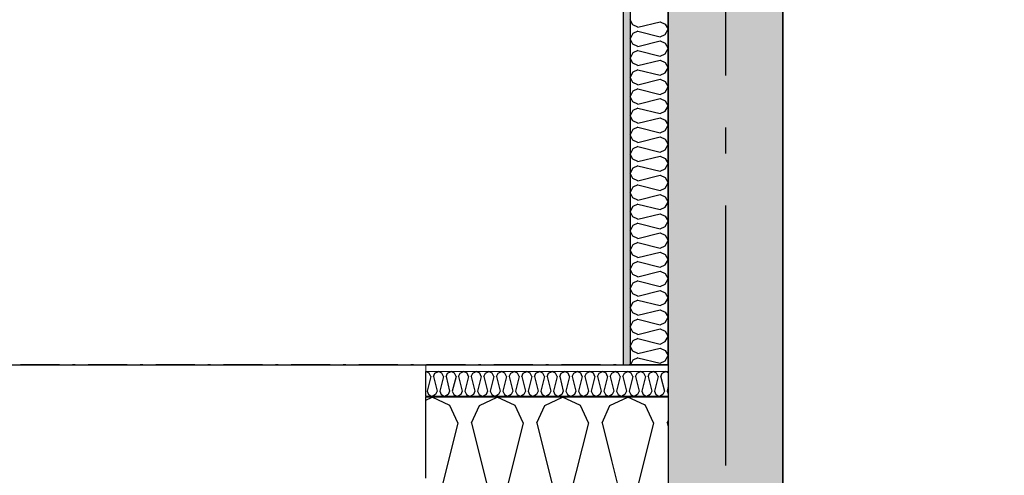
# Model space of a CAD drawing. Header units: millimetres. Extents: x -150 to 340931, y -1115 to 365939.
# Tile 92 of 253: x 293144 to 295037, y 349568 to 350445. Entities that reach past the tile are written whole.
import ezdxf
from ezdxf.enums import TextEntityAlignment as Align

# ---------------------------------------------------------------- set-up
doc = ezdxf.new("R2010")
doc.units = ezdxf.units.MM
doc.header["$LTSCALE"] = 0.5
doc.header["$MEASUREMENT"] = 0
for name, pattern in [('Akselinje', [1500, 1000, -200, 100, -200]), ('Over snittplan', [260, 150, -50, 10, -50]), ('PLINE', [0])]:
    doc.linetypes.add(name, pattern=pattern)
for name, color, linetype in [('232- Ikke-bærende yttervegger (Skravur)(Nye konstruksjoner)', 7, 'Continuous'), ('232- Ikke-bærende yttervegger(Nye konstruksjoner)', 7, 'Continuous'), ('242- Ikke-bærende innervegger (Skravur)(Nye konstruksjoner)', 7, 'Continuous'), ('242- Ikke-bærende innervegger(Nye konstruksjoner)', 7, 'Continuous'), ('244- Vinduer_ dører_ foldevegger(Nye konstruksjoner)', 7, 'Continuous'), ('82-- Modullinjer(Nye konstruksjoner)', 7, 'Continuous'), ('842-M___1_50 Målsetting bygning', 7, 'Continuous'), ('842-M___1_50 Målsetting bygning(Nye konstruksjoner)', 7, 'Continuous'), ('862- M___Nettoareal(Nye konstruksjoner)', 7, 'Continuous'), ('862- M___Nettoareal(Polylinje)(Nye konstruksjoner)', 7, 'Continuous'), ('862- M___Nettoareal(Tekst)(Nye konstruksjoner)', 7, 'Continuous')]:
    doc.layers.add(name, color=color, linetype=linetype)
doc.layers.add('234- Vinduer_ dører_ porter(Nye konstruksjoner)', color=7, linetype='Continuous', lineweight=0)
doc.layers.add('236- Innvendig kledning og overflate(Nye konstruksjoner)', color=7, linetype='Continuous', lineweight=0)
doc.styles.add('GENERATED_STYLE_1', font='txt')
doc.styles.add('GENERATED_STYLE_3', font='arial.ttf')
doc.styles.add('GENERATED_STYLE_5', font='arial.ttf')
doc.dimstyles.new('GENERATED_STYLE__1', dxfattribs={"dimtxt": 100, "dimasz": 95, "dimexe": 0.18, "dimexo": 0.0625, "dimgap": 0, "dimtad": 1, "dimtih": 1, "dimtoh": 1, "dimdec": 0, "dimzin": 0, "dimdsep": 46, "dimtxsty": 'GENERATED_STYLE_3', "dimblk": 'ARROWHEAD_6', "dimblk1": 'ARROWHEAD_6', "dimblk2": 'ARROWHEAD_6', "dimcen": 0.09, "dimse1": 1, "dimse2": 1, "dimclrd": 256, "dimclre": 256, "dimclrt": 256, "dimadec": 1, "dimazin": 0, "dimtfac": 1, "dimtdec": 4, "dimtmove": 0, "dimatfit": 3, "dimfxl": 1, "dimtolj": 1, "dimtzin": 0, "dimarcsym": 0})
pattern_1 = [(0, (0, 0), (0, 43.30127), [0, -25]), (0, (12.5, 21.65), (0, 43.30127), [0, -25])]

# ---------------------------------------------------------------- blocks, each defined once
blk = doc.blocks.new('LEILIGHET 7__2', base_point=(292118.6, 348580.7))
at = {"layer": '862- M___Nettoareal(Polylinje)(Nye konstruksjoner)', "linetype": 'PLINE', "flags": 128}
blk.add_lwpolyline([(294391, 356380.7), (286261, 356380.7), (286261, 348080.7), (289576, 348080.7), (289576, 349780.7), (294391, 349780.7)], close=True, dxfattribs=at)
at = {"layer": '862- M___Nettoareal(Tekst)(Nye konstruksjoner)', "style": 'GENERATED_STYLE_1'}
for tag, p in [('DUMMY_861', (288348.8, 358188.6)), ('ROOM_NAME', (287614.6, 358138.8)), ('DUMMY_862', (287614.6, 358000.4))]:
    blk.add_attdef(tag, text='', height=100, dxfattribs=at).set_placement(p, align=Align.TOP_LEFT)
blk = doc.blocks.new('LEILIGHET 6__3', base_point=(300468.6, 348580.7))
at = {"layer": '862- M___Nettoareal(Polylinje)(Nye konstruksjoner)', "linetype": 'PLINE', "flags": 128}
blk.add_lwpolyline([(302741, 356380.7), (294611, 356380.7), (294611, 348080.7), (297926, 348080.7), (297926, 349780.7), (302741, 349780.7)], close=True, dxfattribs=at)
at = {"layer": '862- M___Nettoareal(Tekst)(Nye konstruksjoner)', "style": 'GENERATED_STYLE_1'}
for tag, p in [('DUMMY_861', (296702.3, 358220.7)), ('ROOM_NAME', (295965.1, 358170.8)), ('DUMMY_862', (295965.1, 358032.4))]:
    blk.add_attdef(tag, text='', height=100, dxfattribs=at).set_placement(p, align=Align.TOP_LEFT)
blk = doc.blocks.new('STUE__37', base_point=(290949.5, 355025.2))
at = {"layer": '862- M___Nettoareal(Polylinje)(Nye konstruksjoner)', "linetype": 'PLINE', "flags": 128}
blk.add_lwpolyline([(289700, 349780.7), (294305, 349780.7), (294305, 356380.7), (289700, 356380.7), (289700, 355490.7), (289700, 354480.7)], close=True, dxfattribs=at)
at = {"layer": '862- M___Nettoareal(Tekst)(Nye konstruksjoner)', "style": 'GENERATED_STYLE_1'}
for tag, p in [('DUMMY_861', (291186.2, 355213.4)), ('ROOM_NAME', (290712.8, 355163.6)), ('DUMMY_862', (290712.8, 355025.2))]:
    blk.add_attdef(tag, text='', height=100, dxfattribs=at).set_placement(p, align=Align.TOP_LEFT)
blk = doc.blocks.new('*X194')
at = {"layer": '232- Ikke-bærende yttervegger (Skravur)(Nye konstruksjoner)', "linetype": 'PLINE'}
for p, q in [((294376.8, 349756.9), (294383.6, 349729.9)), ((294382.1, 349765.8), (294386.1, 349767.7)), ((294391, 349765.4), (294386.1, 349767.7)), ((294367.1, 349740.4), (294364.4, 349729.9)), ((294391, 349739.1), (294388.7, 349729.9)), ((294364.4, 349729.9), (294367.4, 349723.4)), ((294367.4, 349723.4), (294374, 349719.7)), ((294380.6, 349723.4), (294374, 349719.7)), ((294383.6, 349729.9), (294380.6, 349723.4)), ((294388.7, 349729.9), (294391, 349724.8))]:
    blk.add_line(p, q, dxfattribs=at)
blk = doc.blocks.new('*X195')
at = {"layer": '232- Ikke-bærende yttervegger (Skravur)(Nye konstruksjoner)', "linetype": 'PLINE'}
for p, q in [((294347.6, 349702.5), (294345.1, 349703.6)), ((294362.9, 349668.9), (294347.6, 349702.5)), ((294362.9, 349668.9), (294326.5, 349523.4)), ((294389.2, 349668.9), (294391, 349672.8)), ((294389.2, 349668.9), (294391, 349661.7)), ((294281.7, 349597), (294300.1, 349523.4)), ((294300.1, 349523.4), (294284.8, 349489.8)), ((294326.5, 349523.4), (294341.8, 349489.8)), ((294284.8, 349489.8), (294250.6, 349470.7)), ((294341.8, 349489.8), (294376, 349470.7)), ((294243, 349474.9), (294250.6, 349470.7)), ((294391, 349479), (294376, 349470.7))]:
    blk.add_line(p, q, dxfattribs=at)
blk = doc.blocks.new('*X198')
at = {"layer": '232- Ikke-bærende yttervegger (Skravur)(Nye konstruksjoner)', "linetype": 'PLINE'}
for p, q in [((293931.4, 349764.5), (293925, 349767.6)), ((293934.4, 349758), (293927.4, 349729.9)), ((293934.4, 349758), (293931.4, 349764.5)), ((293939.5, 349758), (293942.5, 349764.5)), ((293939.5, 349758), (293946.5, 349729.9)), ((293942.5, 349764.5), (293949.1, 349767.7)), ((293955.7, 349764.5), (293949.1, 349767.7)), ((293958.7, 349758), (293951.6, 349729.9)), ((293958.7, 349758), (293955.7, 349764.5)), ((293963.8, 349758), (293966.7, 349764.5)), ((293963.8, 349758), (293970.8, 349729.9)), ((293966.7, 349764.5), (293973.4, 349767.7)), ((293980, 349764.5), (293973.4, 349767.7)), ((293983, 349758), (293975.9, 349729.9)), ((293983, 349758), (293980, 349764.5)), ((293988.1, 349758), (293991, 349764.5)), ((293988.1, 349758), (293995.1, 349729.9)), ((293991, 349764.5), (293997.6, 349767.7)), ((294004.3, 349764.5), (293997.6, 349767.7)), ((294007.2, 349758), (294000.2, 349729.9)), ((294007.2, 349758), (294004.3, 349764.5)), ((294012.3, 349758), (294015.3, 349764.5)), ((294012.3, 349758), (294019.4, 349729.9)), ((294015.3, 349764.5), (294021.9, 349767.7)), ((294028.6, 349764.5), (294021.9, 349767.7)), ((294031.5, 349758), (294024.5, 349729.9)), ((294031.5, 349758), (294028.6, 349764.5)), ((294036.6, 349758), (294039.6, 349764.5)), ((294036.6, 349758), (294043.7, 349729.9)), ((294039.6, 349764.5), (294046.2, 349767.7)), ((294052.8, 349764.5), (294046.2, 349767.7)), ((294055.8, 349758), (294048.8, 349729.9)), ((294055.8, 349758), (294052.8, 349764.5)), ((294060.9, 349758), (294063.9, 349764.5)), ((294060.9, 349758), (294067.9, 349729.9)), ((294063.9, 349764.5), (294070.5, 349767.7)), ((294077.1, 349764.5), (294070.5, 349767.7)), ((294080.1, 349758), (294073, 349729.9)), ((294080.1, 349758), (294077.1, 349764.5)), ((294085.2, 349758), (294088.1, 349764.5)), ((294085.2, 349758), (294092.2, 349729.9)), ((294088.1, 349764.5), (294094.8, 349767.7)), ((294101.4, 349764.5), (294094.8, 349767.7)), ((294104.4, 349758), (294097.3, 349729.9)), ((294104.4, 349758), (294101.4, 349764.5)), ((294109.5, 349758), (294112.4, 349764.5)), ((294109.5, 349758), (294116.5, 349729.9)), ((294112.4, 349764.5), (294119.1, 349767.7)), ((294125.7, 349764.5), (294119.1, 349767.7)), ((294128.6, 349758), (294121.6, 349729.9)), ((294128.6, 349758), (294125.7, 349764.5)), ((294133.7, 349758), (294136.7, 349764.5)), ((294133.7, 349758), (294140.8, 349729.9)), ((294136.7, 349764.5), (294143.3, 349767.7)), ((294150, 349764.5), (294143.3, 349767.7)), ((294152.9, 349758), (294145.9, 349729.9)), ((294152.9, 349758), (294150, 349764.5)), ((294158, 349758), (294161, 349764.5)), ((294158, 349758), (294165.1, 349729.9)), ((294161, 349764.5), (294167.6, 349767.7)), ((294174.2, 349764.5), (294167.6, 349767.7)), ((294177.2, 349758), (294170.2, 349729.9)), ((294177.2, 349758), (294174.2, 349764.5)), ((294182.3, 349758), (294185.3, 349764.5)), ((294182.3, 349758), (294189.3, 349729.9)), ((294185.3, 349764.5), (294191.9, 349767.7)), ((294198.5, 349764.5), (294191.9, 349767.7)), ((294201.5, 349758), (294194.4, 349729.9)), ((294201.5, 349758), (294198.5, 349764.5)), ((294206.6, 349758), (294209.5, 349764.5)), ((294206.6, 349758), (294213.6, 349729.9)), ((294209.5, 349764.5), (294216.2, 349767.7)), ((294222.8, 349764.5), (294216.2, 349767.7)), ((294225.8, 349758), (294218.7, 349729.9)), ((294225.8, 349758), (294222.8, 349764.5)), ((294230.9, 349758), (294233.8, 349764.5)), ((294230.9, 349758), (294237.9, 349729.9)), ((294233.8, 349764.5), (294240.5, 349767.7)), ((294247.1, 349764.5), (294240.5, 349767.7)), ((294250, 349758), (294243, 349729.9)), ((294250, 349758), (294247.1, 349764.5)), ((294255.2, 349758), (294258.1, 349764.5)), ((294255.2, 349758), (294262.2, 349729.9)), ((294258.1, 349764.5), (294264.7, 349767.7)), ((294271.4, 349764.5), (294264.7, 349767.7)), ((294274.3, 349758), (294267.3, 349729.9)), ((294274.3, 349758), (294271.4, 349764.5)), ((294279.4, 349758), (294282.4, 349764.5)), ((294279.4, 349758), (294286.5, 349729.9)), ((294282.4, 349764.5), (294289, 349767.7)), ((294295.7, 349764.5), (294289, 349767.7)), ((294298.6, 349758), (294291.6, 349729.9)), ((294298.6, 349758), (294295.7, 349764.5)), ((294303.7, 349758), (294306.7, 349764.5)), ((294303.7, 349758), (294310.8, 349729.9)), ((294306.7, 349764.5), (294313.3, 349767.7)), ((294319.9, 349764.5), (294313.3, 349767.7)), ((294322.9, 349758), (294315.9, 349729.9)), ((294322.9, 349758), (294319.9, 349764.5)), ((294328, 349758), (294331, 349764.5)), ((294328, 349758), (294335, 349729.9)), ((294331, 349764.5), (294337.6, 349767.7)), ((294344.2, 349764.5), (294337.6, 349767.7)), ((294347.2, 349758), (294340.1, 349729.9)), ((294347.2, 349758), (294344.2, 349764.5)), ((294352.3, 349758), (294355.2, 349764.5)), ((294352.3, 349758), (294359.3, 349729.9)), ((294355.2, 349764.5), (294361.9, 349767.7)), ((294368.5, 349764.5), (294361.9, 349767.7)), ((294371.5, 349758), (294367.1, 349740.4)), ((294371.5, 349758), (294368.5, 349764.5)), ((294376.6, 349758), (294379.5, 349764.5)), ((294376.6, 349758), (294376.8, 349756.9)), ((294379.5, 349764.5), (294382.1, 349765.8)), ((293927.4, 349729.9), (293930.3, 349723.4)), ((293930.3, 349723.4), (293936.9, 349719.7)), ((293943.6, 349723.4), (293936.9, 349719.7)), ((293946.5, 349729.9), (293943.6, 349723.4)), ((293951.6, 349729.9), (293954.6, 349723.4)), ((293954.6, 349723.4), (293961.2, 349719.7)), ((293967.9, 349723.4), (293961.2, 349719.7)), ((293970.8, 349729.9), (293967.9, 349723.4)), ((293975.9, 349729.9), (293978.9, 349723.4)), ((293978.9, 349723.4), (293985.5, 349719.7)), ((293992.1, 349723.4), (293985.5, 349719.7)), ((293995.1, 349729.9), (293992.1, 349723.4)), ((294000.2, 349729.9), (294003.2, 349723.4)), ((294003.2, 349723.4), (294009.8, 349719.7)), ((294016.4, 349723.4), (294009.8, 349719.7)), ((294019.4, 349729.9), (294016.4, 349723.4)), ((294024.5, 349729.9), (294027.4, 349723.4)), ((294027.4, 349723.4), (294034.1, 349719.7)), ((294040.7, 349723.4), (294034.1, 349719.7)), ((294043.7, 349729.9), (294040.7, 349723.4)), ((294048.8, 349729.9), (294051.7, 349723.4)), ((294051.7, 349723.4), (294058.3, 349719.7)), ((294065, 349723.4), (294058.3, 349719.7)), ((294067.9, 349729.9), (294065, 349723.4)), ((294073, 349729.9), (294076, 349723.4)), ((294076, 349723.4), (294082.6, 349719.7)), ((294089.3, 349723.4), (294082.6, 349719.7)), ((294092.2, 349729.9), (294089.3, 349723.4)), ((294097.3, 349729.9), (294100.3, 349723.4)), ((294100.3, 349723.4), (294106.9, 349719.7)), ((294113.5, 349723.4), (294106.9, 349719.7)), ((294116.5, 349729.9), (294113.5, 349723.4)), ((294121.6, 349729.9), (294124.6, 349723.4)), ((294124.6, 349723.4), (294131.2, 349719.7)), ((294137.8, 349723.4), (294131.2, 349719.7)), ((294140.8, 349729.9), (294137.8, 349723.4)), ((294145.9, 349729.9), (294148.8, 349723.4)), ((294148.8, 349723.4), (294155.5, 349719.7)), ((294162.1, 349723.4), (294155.5, 349719.7)), ((294165.1, 349729.9), (294162.1, 349723.4)), ((294170.2, 349729.9), (294173.1, 349723.4)), ((294173.1, 349723.4), (294179.8, 349719.7)), ((294186.4, 349723.4), (294179.8, 349719.7)), ((294189.3, 349729.9), (294186.4, 349723.4)), ((294194.4, 349729.9), (294197.4, 349723.4)), ((294197.4, 349723.4), (294204, 349719.7)), ((294210.7, 349723.4), (294204, 349719.7)), ((294213.6, 349729.9), (294210.7, 349723.4)), ((294218.7, 349729.9), (294221.7, 349723.4)), ((294221.7, 349723.4), (294228.3, 349719.7)), ((294234.9, 349723.4), (294228.3, 349719.7)), ((294237.9, 349729.9), (294234.9, 349723.4)), ((294243, 349729.9), (294246, 349723.4)), ((294246, 349723.4), (294252.6, 349719.7)), ((294259.2, 349723.4), (294252.6, 349719.7)), ((294262.2, 349729.9), (294259.2, 349723.4)), ((294267.3, 349729.9), (294270.3, 349723.4)), ((294270.3, 349723.4), (294276.9, 349719.7)), ((294283.5, 349723.4), (294276.9, 349719.7)), ((294286.5, 349729.9), (294283.5, 349723.4)), ((294291.6, 349729.9), (294294.5, 349723.4)), ((294294.5, 349723.4), (294301.2, 349719.7)), ((294307.8, 349723.4), (294301.2, 349719.7)), ((294310.8, 349729.9), (294307.8, 349723.4)), ((294315.9, 349729.9), (294318.8, 349723.4)), ((294318.8, 349723.4), (294325.4, 349719.7)), ((294332.1, 349723.4), (294325.4, 349719.7)), ((294335, 349729.9), (294332.1, 349723.4)), ((294340.1, 349729.9), (294343.1, 349723.4)), ((294343.1, 349723.4), (294349.7, 349719.7)), ((294356.4, 349723.4), (294349.7, 349719.7)), ((294359.3, 349729.9), (294356.4, 349723.4))]:
    blk.add_line(p, q, dxfattribs=at)
blk = doc.blocks.new('*X201')
at = {"layer": '232- Ikke-bærende yttervegger (Skravur)(Nye konstruksjoner)', "linetype": 'PLINE'}
for p, q in [((293925, 349713), (293936.9, 349718.7)), ((293971.2, 349702.5), (293936.9, 349718.7)), ((294028.1, 349702.5), (294062.4, 349718.7)), ((294096.7, 349702.5), (294062.4, 349718.7)), ((294153.6, 349702.5), (294187.9, 349718.7)), ((294222.1, 349702.5), (294187.9, 349718.7)), ((293986.5, 349668.9), (293971.2, 349702.5)), ((294012.8, 349668.9), (294028.1, 349702.5)), ((294111.9, 349668.9), (294096.7, 349702.5)), ((294138.3, 349668.9), (294153.6, 349702.5)), ((294237.4, 349668.9), (294222.1, 349702.5)), ((293986.5, 349668.9), (293950.1, 349523.4)), ((294012.8, 349668.9), (294049.2, 349523.4)), ((294111.9, 349668.9), (294075.6, 349523.4)), ((294138.3, 349668.9), (294174.7, 349523.4)), ((294237.4, 349668.9), (294201, 349523.4)), ((293950.1, 349523.4), (293965.4, 349489.8)), ((294049.2, 349523.4), (294033.9, 349489.8)), ((294075.6, 349523.4), (294090.9, 349489.8)), ((294174.7, 349523.4), (294159.4, 349489.8)), ((294201, 349523.4), (294216.3, 349489.8)), ((293965.4, 349489.8), (293999.7, 349470.7)), ((294033.9, 349489.8), (293999.7, 349470.7)), ((294090.9, 349489.8), (294125.1, 349470.7)), ((294159.4, 349489.8), (294125.1, 349470.7)), ((294216.3, 349489.8), (294217.5, 349489.1))]:
    blk.add_line(p, q, dxfattribs=at)
blk = doc.blocks.new('*X202')
at = {"layer": '232- Ikke-bærende yttervegger (Skravur)(Nye konstruksjoner)', "linetype": 'PLINE'}
for p, q in [((294279, 349702.5), (294313.3, 349718.7)), ((294345.1, 349703.6), (294313.3, 349718.7)), ((294263.8, 349668.9), (294279, 349702.5)), ((294263.8, 349668.9), (294281.7, 349597))]:
    blk.add_line(p, q, dxfattribs=at)
blk = doc.blocks.new('Vindu[17]')
at = {"layer": '234- Vinduer_ dører_ porter(Nye konstruksjoner)', "linetype": 'PLINE'}
blk.add_line((293925, 349780.7), (291915, 349780.7), dxfattribs=at)
at = {"layer": '236- Innvendig kledning og overflate(Nye konstruksjoner)', "linetype": 'PLINE'}
for p, q in [((293925, 349767.7), (293925, 349780.7)), ((293925, 349718.7), (293925, 349719.7))]:
    blk.add_line(p, q, dxfattribs=at)
at = {"layer": '244- Vinduer_ dører_ foldevegger(Nye konstruksjoner)', "linetype": 'PLINE'}
for p, q in [((293925, 349719.7), (293925, 349767.7)), ((293925, 349562.7), (293925, 349718.7))]:
    blk.add_line(p, q, dxfattribs=at)
blk = doc.blocks.new('Standard grid marker[85]', base_point=(294501, 363787.1))
at = {"layer": '82-- Modullinjer(Nye konstruksjoner)', "linetype": 'Akselinje'}
blk.add_line((294501, 363587.1), (294501, 339987.1), dxfattribs=at)
at = {"layer": '82-- Modullinjer(Nye konstruksjoner)', "style": 'GENERATED_STYLE_5'}
for tag, p in [('AC_MarkerText_1_0', (294501, 363963.5)), ('AC_MarkerText_1_1', (294501, 339713.5))]:
    blk.add_attdef(tag, text='', height=100, rotation=360, dxfattribs=at).set_placement(p, align=Align.TOP_CENTER)
blk = doc.blocks.new('*D774')
at = {"layer": '842-M___1_50 Målsetting bygning(Nye konstruksjoner)', "linetype": 'PLINE'}
for p, q in [((276294.5, 363585.1), (276294.5, 363772.6)), ((335668.8, 363585.1), (335668.8, 363772.6)), ((276344.5, 363728.9), (276244.5, 363628.9)), ((335618.8, 363628.9), (335718.8, 363728.9)), ((276219.5, 363678.9), (276294.5, 363678.9)), ((276294.5, 363678.9), (335668.8, 363678.9)), ((335668.8, 363678.9), (335743.8, 363678.9))]:
    blk.add_line(p, q, dxfattribs=at)
at = {"layer": '842-M___1_50 Målsetting bygning(Nye konstruksjoner)', "insert": (305772, 363698.9), "char_height": 100, "attachment_point": 7, "style": 'GENERATED_STYLE_3'}
blk.add_mtext('\\A1;{\\pql;\\fArial|b0|i0|c0|p0;\\W1.000000;59\xa0374}', dxfattribs=at)
blk = doc.blocks.new('ARROWHEAD_6')
at = {"linetype": 'Continuous'}
for p, q in [((-0.5, -0.5), (0.5, 0.5)), ((0, 0), (-1, 0))]:
    blk.add_line(p, q, dxfattribs=at)
blk = doc.blocks.new('*D901')
at = {"layer": '842-M___1_50 Målsetting bygning', "linetype": 'PLINE'}
for p, q in [((291915, 342391.1), (291915, 342578.6)), ((293925, 342391.1), (293925, 342578.6)), ((291965, 342534.9), (291865, 342434.9)), ((293975, 342534.9), (293875, 342434.9)), ((291915, 342484.9), (293925, 342484.9))]:
    blk.add_line(p, q, dxfattribs=at)
at = {"layer": '842-M___1_50 Målsetting bygning', "char_height": 100, "attachment_point": 7, "style": 'GENERATED_STYLE_3'}
for s, insert in [('\\A1;{\\pql;\\fArial|b0|i0|c0|p0;\\W1.000000;2\xa0010}', (292748.4, 342504.9)), ('\\A1;{\\pql;\\fArial|b0|i0|c0|p0;\\W1.000000;2\xa0210}', (292748.4, 342364.9))]:
    blk.add_mtext(s, dxfattribs=dict(at, insert=insert))
blk = doc.blocks.new('*D902')
at = {"layer": '842-M___1_50 Målsetting bygning', "linetype": 'PLINE'}
for p, q in [((293925, 342391.1), (293925, 342578.6)), ((294391, 342391.1), (294391, 342578.6)), ((293975, 342534.9), (293875, 342434.9)), ((294441, 342534.9), (294341, 342434.9)), ((293925, 342484.9), (294391, 342484.9))]:
    blk.add_line(p, q, dxfattribs=at)
at = {"layer": '842-M___1_50 Målsetting bygning', "char_height": 100, "attachment_point": 7, "style": 'GENERATED_STYLE_3'}
for s, insert in [('\\A1;{\\pql;\\fArial|b0|i0|c0|p0;\\W1.000000;466}', (294043.6, 342504.9)), ('\\A1;{\\pql;\\fArial|b0|i0|c0|p0;\\W1.000000;220}', (294386.6, 342504.9))]:
    blk.add_mtext(s, dxfattribs=dict(at, insert=insert))
blk = doc.blocks.new('*D903')
at = {"layer": '842-M___1_50 Målsetting bygning', "linetype": 'PLINE'}
for p, q in [((294391, 342391.1), (294391, 342578.6)), ((294611, 342391.1), (294611, 342578.6)), ((294441, 342534.9), (294341, 342434.9)), ((294661, 342534.9), (294561, 342434.9)), ((294391, 342484.9), (294611, 342484.9))]:
    blk.add_line(p, q, dxfattribs=at)
blk = doc.blocks.new('*D904')
at = {"layer": '842-M___1_50 Målsetting bygning', "linetype": 'PLINE'}
for p, q in [((294611, 342391.1), (294611, 342578.6)), ((296766, 342391.1), (296766, 342578.6)), ((294661, 342534.9), (294561, 342434.9)), ((296816, 342534.9), (296716, 342434.9)), ((294611, 342484.9), (296766, 342484.9))]:
    blk.add_line(p, q, dxfattribs=at)
at = {"layer": '842-M___1_50 Målsetting bygning', "insert": (295516.9, 342504.9), "char_height": 100, "attachment_point": 7, "style": 'GENERATED_STYLE_3'}
blk.add_mtext('\\A1;{\\pql;\\fArial|b0|i0|c0|p0;\\W1.000000;2\xa0155}', dxfattribs=at)
blk = doc.blocks.new('*X1388')
at = {"layer": '242- Ikke-bærende innervegger (Skravur)(Nye konstruksjoner)', "linetype": 'PLINE'}
for p, q in [((294322.8, 350434.6), (294318, 350444.6)), ((294332.7, 350430.1), (294322.8, 350434.6)), ((294332.7, 350430.1), (294375.5, 350440.8)), ((294375.5, 350440.8), (294385.4, 350436.3)), ((294385.4, 350436.3), (294391, 350426.2)), ((294322.8, 350417.8), (294318, 350407.7)), ((294332.7, 350422.3), (294322.8, 350417.8)), ((294332.7, 350422.3), (294375.5, 350411.6)), ((294375.5, 350411.6), (294385.4, 350416.1)), ((294385.4, 350416.1), (294391, 350426.2)), ((294322.8, 350397.6), (294318, 350407.7)), ((294332.7, 350393.1), (294322.8, 350397.6)), ((294332.7, 350393.1), (294375.5, 350403.8)), ((294375.5, 350403.8), (294385.4, 350399.3)), ((294385.4, 350399.3), (294391, 350389.3)), ((294322.8, 350380.9), (294318, 350370.8)), ((294332.7, 350385.4), (294322.8, 350380.9)), ((294332.7, 350385.4), (294375.5, 350374.7)), ((294375.5, 350374.7), (294385.4, 350379.2)), ((294385.4, 350379.2), (294391, 350389.3)), ((294322.8, 350360.7), (294318, 350370.8)), ((294332.7, 350356.2), (294322.8, 350360.7)), ((294332.7, 350356.2), (294375.5, 350366.9)), ((294375.5, 350366.9), (294385.4, 350362.4)), ((294385.4, 350362.4), (294391, 350352.3)), ((294322.8, 350343.9), (294318, 350333.9)), ((294332.7, 350348.4), (294322.8, 350343.9)), ((294332.7, 350348.4), (294375.5, 350337.7)), ((294375.5, 350337.7), (294385.4, 350342.2)), ((294385.4, 350342.2), (294391, 350352.3)), ((294322.8, 350323.8), (294318, 350333.9)), ((294332.7, 350319.3), (294322.8, 350323.8)), ((294332.7, 350319.3), (294375.5, 350330)), ((294375.5, 350330), (294385.4, 350325.5)), ((294385.4, 350325.5), (294391, 350315.4)), ((294322.8, 350307), (294318, 350296.9)), ((294332.7, 350311.5), (294322.8, 350307)), ((294332.7, 350311.5), (294375.5, 350300.8)), ((294375.5, 350300.8), (294385.4, 350305.3)), ((294385.4, 350305.3), (294391, 350315.4)), ((294322.8, 350286.8), (294318, 350296.9)), ((294332.7, 350282.3), (294322.8, 350286.8)), ((294332.7, 350282.3), (294375.5, 350293.1)), ((294375.5, 350293.1), (294385.4, 350288.6)), ((294385.4, 350288.6), (294391, 350278.5)), ((294322.8, 350270.1), (294318, 350260)), ((294332.7, 350274.6), (294322.8, 350270.1)), ((294332.7, 350274.6), (294375.5, 350263.9)), ((294375.5, 350263.9), (294385.4, 350268.4)), ((294385.4, 350268.4), (294391, 350278.5)), ((294322.8, 350249.9), (294318, 350260)), ((294332.7, 350245.4), (294322.8, 350249.9)), ((294332.7, 350245.4), (294375.5, 350256.1)), ((294375.5, 350256.1), (294385.4, 350251.6)), ((294385.4, 350251.6), (294391, 350241.5)), ((294322.8, 350233.2), (294318, 350223.1)), ((294332.7, 350237.7), (294322.8, 350233.2)), ((294332.7, 350237.7), (294375.5, 350227)), ((294375.5, 350227), (294385.4, 350231.5)), ((294385.4, 350231.5), (294391, 350241.5)), ((294322.8, 350213), (294318, 350223.1)), ((294332.7, 350208.5), (294322.8, 350213)), ((294332.7, 350208.5), (294375.5, 350219.2)), ((294375.5, 350219.2), (294385.4, 350214.7)), ((294385.4, 350214.7), (294391, 350204.6)), ((294322.8, 350196.2), (294318, 350186.2)), ((294332.7, 350200.7), (294322.8, 350196.2)), ((294332.7, 350200.7), (294375.5, 350190)), ((294375.5, 350190), (294385.4, 350194.5)), ((294385.4, 350194.5), (294391, 350204.6)), ((294322.8, 350176.1), (294318, 350186.2)), ((294332.7, 350171.6), (294322.8, 350176.1)), ((294332.7, 350171.6), (294375.5, 350182.3)), ((294375.5, 350182.3), (294385.4, 350177.8)), ((294385.4, 350177.8), (294391, 350167.7)), ((294322.8, 350159.3), (294318, 350149.2)), ((294332.7, 350163.8), (294322.8, 350159.3)), ((294332.7, 350163.8), (294375.5, 350153.1)), ((294375.5, 350153.1), (294385.4, 350157.6)), ((294385.4, 350157.6), (294391, 350167.7)), ((294322.8, 350139.1), (294318, 350149.2)), ((294332.7, 350134.6), (294322.8, 350139.1)), ((294332.7, 350134.6), (294375.5, 350145.3)), ((294375.5, 350145.3), (294385.4, 350140.8)), ((294385.4, 350140.8), (294391, 350130.8)), ((294322.8, 350122.4), (294318, 350112.3)), ((294332.7, 350126.9), (294322.8, 350122.4)), ((294332.7, 350126.9), (294375.5, 350116.2)), ((294375.5, 350116.2), (294385.4, 350120.7)), ((294385.4, 350120.7), (294391, 350130.8)), ((294322.8, 350102.2), (294318, 350112.3)), ((294332.7, 350097.7), (294322.8, 350102.2)), ((294332.7, 350097.7), (294375.5, 350108.4)), ((294375.5, 350108.4), (294385.4, 350103.9)), ((294385.4, 350103.9), (294391, 350093.8)), ((294385.4, 350083.7), (294391, 350093.8)), ((294322.8, 350085.5), (294318, 350075.4)), ((294322.8, 350065.3), (294318, 350075.4)), ((294332.7, 350090), (294322.8, 350085.5)), ((294332.7, 350090), (294375.5, 350079.2)), ((294375.5, 350079.2), (294385.4, 350083.7)), ((294332.7, 350060.8), (294322.8, 350065.3)), ((294332.7, 350060.8), (294375.5, 350071.5)), ((294375.5, 350071.5), (294385.4, 350067)), ((294385.4, 350067), (294391, 350056.9)), ((294385.4, 350046.8), (294391, 350056.9)), ((294322.8, 350048.5), (294318, 350038.4)), ((294322.8, 350028.4), (294318, 350038.4)), ((294332.7, 350053), (294322.8, 350048.5)), ((294332.7, 350053), (294375.5, 350042.3)), ((294375.5, 350042.3), (294385.4, 350046.8)), ((294332.7, 350023.9), (294322.8, 350028.4)), ((294332.7, 350023.9), (294375.5, 350034.6)), ((294375.5, 350034.6), (294385.4, 350030.1)), ((294385.4, 350030.1), (294391, 350020)), ((294385.4, 350009.9), (294391, 350020)), ((294322.8, 350011.6), (294318, 350001.5)), ((294322.8, 349991.4), (294318, 350001.5)), ((294332.7, 350016.1), (294322.8, 350011.6)), ((294332.7, 350016.1), (294375.5, 350005.4)), ((294375.5, 350005.4), (294385.4, 350009.9)), ((294332.7, 349986.9), (294322.8, 349991.4)), ((294332.7, 349986.9), (294375.5, 349997.6)), ((294375.5, 349997.6), (294385.4, 349993.1)), ((294385.4, 349993.1), (294391, 349983)), ((294385.4, 349973), (294391, 349983)), ((294322.8, 349974.7), (294318, 349964.6)), ((294322.8, 349954.5), (294318, 349964.6)), ((294332.7, 349979.2), (294322.8, 349974.7)), ((294332.7, 349979.2), (294375.5, 349968.5)), ((294375.5, 349968.5), (294385.4, 349973)), ((294332.7, 349950), (294322.8, 349954.5)), ((294332.7, 349942.2), (294322.8, 349937.7)), ((294332.7, 349950), (294375.5, 349960.7)), ((294332.7, 349942.2), (294375.5, 349931.5)), ((294375.5, 349960.7), (294385.4, 349956.2)), ((294385.4, 349956.2), (294391, 349946.1)), ((294385.4, 349936), (294391, 349946.1)), ((294322.8, 349937.7), (294318, 349927.7)), ((294322.8, 349917.6), (294318, 349927.7)), ((294332.7, 349913.1), (294375.5, 349923.8)), ((294375.5, 349931.5), (294385.4, 349936)), ((294375.5, 349923.8), (294385.4, 349919.3)), ((294332.7, 349913.1), (294322.8, 349917.6)), ((294332.7, 349905.3), (294322.8, 349900.8)), ((294332.7, 349905.3), (294375.5, 349894.6)), ((294385.4, 349919.3), (294391, 349909.2)), ((294385.4, 349899.1), (294391, 349909.2)), ((294322.8, 349900.8), (294318, 349890.7)), ((294322.8, 349880.6), (294318, 349890.7)), ((294332.7, 349876.1), (294375.5, 349886.8)), ((294375.5, 349894.6), (294385.4, 349899.1)), ((294375.5, 349886.8), (294385.4, 349882.3)), ((294332.7, 349876.1), (294322.8, 349880.6)), ((294332.7, 349868.4), (294322.8, 349863.9)), ((294332.7, 349868.4), (294375.5, 349857.7)), ((294385.4, 349882.3), (294391, 349872.3)), ((294385.4, 349862.2), (294391, 349872.3)), ((294322.8, 349863.9), (294318, 349853.8)), ((294322.8, 349843.7), (294318, 349853.8)), ((294332.7, 349839.2), (294375.5, 349849.9)), ((294375.5, 349857.7), (294385.4, 349862.2)), ((294375.5, 349849.9), (294385.4, 349845.4)), ((294332.7, 349839.2), (294322.8, 349843.7)), ((294332.7, 349831.5), (294322.8, 349827)), ((294332.7, 349831.5), (294375.5, 349820.8)), ((294385.4, 349845.4), (294391, 349835.3)), ((294385.4, 349825.3), (294391, 349835.3)), ((294322.8, 349827), (294318, 349816.9)), ((294322.8, 349806.8), (294318, 349816.9)), ((294332.7, 349802.3), (294375.5, 349813)), ((294375.5, 349820.8), (294385.4, 349825.3)), ((294375.5, 349813), (294385.4, 349808.5)), ((294332.7, 349802.3), (294322.8, 349806.8)), ((294332.7, 349794.5), (294322.8, 349790)), ((294332.7, 349794.5), (294375.5, 349783.8)), ((294385.4, 349808.5), (294391, 349798.4)), ((294385.4, 349788.3), (294391, 349798.4)), ((294322.8, 349790), (294318.4, 349780.7)), ((294375.5, 349783.8), (294385.4, 349788.3))]:
    blk.add_line(p, q, dxfattribs=at)
blk = doc.blocks.new('SOV__44', base_point=(296177.1, 350061))
at = {"layer": '862- M___Nettoareal(Polylinje)(Nye konstruksjoner)', "linetype": 'PLINE', "flags": 128}
blk.add_lwpolyline([(297926, 351152.6), (294611, 351152.7), (294611, 348080.7), (297926, 348080.7)], close=True, dxfattribs=at)
at = {"layer": '862- M___Nettoareal(Tekst)(Nye konstruksjoner)', "style": 'GENERATED_STYLE_1'}
for tag, p in [('DUMMY_861', (296401.2, 350249.2)), ('ROOM_NAME', (295953, 350199.4)), ('DUMMY_862', (295953, 350061))]:
    blk.add_attdef(tag, text='', height=100, dxfattribs=at).set_placement(p, align=Align.TOP_LEFT)

msp = doc.modelspace()

# ---------------------------------------------------------------- hatches: boundary and pattern name
at = {"layer": '232- Ikke-bærende yttervegger (Skravur)(Nye konstruksjoner)', "linetype": 'Continuous'}
h = msp.add_hatch(dxfattribs=at)
h.set_pattern_fill('Betong_strukturell', color=256, style=0, pattern_type=2)
h.set_pattern_definition([(90.00001, (0, 0), (311.76916, 6e-05), [30, -150]), (90.00001, (-155.9, 90), (311.76916, 6e-05), [30, -150]), (150.00001, (0, 0), (155.88452, 270.00004), [30, -150]), (150.00001, (-4e-05, 180), (155.88452, 270.00004), [30, -150]), (210.00001, (-6e-06, 30), (-155.88463, 269.99998), [30, -150]), (210.00001, (-4e-05, 210), (-155.88463, 269.99998), [30, -150]), (90.000012, (-30, -6e-06), (60.000002, 1.2e-05), [0, -60.000002, 0, -90.000004]), (135.000012, (-30, 30), (42.4264, 42.426417), [0, -45.000002, 0, -75.000003])])
h.paths.add_polyline_path([(294391, 356590.6), (294391, 347870.7), (294611, 347870.7), (294611, 356590.6)])
h = msp.add_hatch(dxfattribs=at)
h.set_pattern_fill('Prikker_tett', color=256, style=0, pattern_type=2)
h.set_pattern_definition(pattern_1)
h.paths.add_polyline_path([(294391, 349780.7), (293925, 349780.7), (293925, 349767.7), (294383.3, 349767.7)])
h = msp.add_hatch(dxfattribs=at)
h.set_pattern_fill('Prikker_tett', color=256, style=0, pattern_type=2)
h.set_pattern_definition(pattern_1)
h.paths.add_polyline_path([(294383.3, 349767.7), (294391, 349767.7), (294391, 349780.7)])
for points in [[(294354.7, 349719.7), (293925, 349719.7), (293925, 349718.7), (294354.1, 349718.7)], [(294391, 349718.7), (294391, 349719.7), (294354.7, 349719.7), (294354.1, 349718.7)]]:
    msp.add_hatch(color=256, dxfattribs=at).paths.add_polyline_path(points)
at = {"layer": '242- Ikke-bærende innervegger (Skravur)(Nye konstruksjoner)', "linetype": 'Continuous'}
h = msp.add_hatch(dxfattribs=at)
h.set_pattern_fill('Prikker_tett', color=256, style=0, pattern_type=2)
h.set_pattern_definition(pattern_1)
h.paths.add_polyline_path([(294305, 356380.7), (294305, 349780.7), (294318, 349780.7), (294318, 356380.7)])

# ---------------------------------------------------------------- linework, layer by layer
at = {"layer": '232- Ikke-bærende yttervegger(Nye konstruksjoner)', "linetype": 'PLINE'}
for p, q in [((293925, 349719.7), (293925, 349767.7)), ((294354.7, 349719.7), (293925, 349719.7)), ((294243, 349718.7), (293925, 349718.7)), ((293925, 349562.7), (293925, 349718.7)), ((294354.1, 349718.7), (294243, 349718.7)), ((294391, 349718.7), (294354.1, 349718.7)), ((294391, 349719.7), (294354.7, 349719.7))]:
    msp.add_line(p, q, dxfattribs=at)
at = {"layer": '232- Ikke-bærende yttervegger(Nye konstruksjoner)', "linetype": 'PLINE', "flags": 128}
for points in [[(294391, 356590.6), (294391, 347870.7)], [(294611, 347870.7), (294611, 356590.6)], [(294391, 349767.7), (294391, 349719.7)], [(294391, 349718.7), (294391, 349470.7)]]:
    msp.add_lwpolyline(points, dxfattribs=at)
at = {"layer": '232- Ikke-bærende yttervegger(Nye konstruksjoner)', "linetype": 'Over snittplan', "flags": 128}
for points in [[(294391, 349780.7), (289589, 349780.7)], [(294391, 349780.7), (294391, 349767.7)], [(294391, 349767.7), (294391, 349719.7)], [(294391, 349719.7), (294391, 349718.7)], [(294391, 349718.7), (294391, 349470.7)]]:
    msp.add_lwpolyline(points, dxfattribs=at)
at = {"layer": '236- Innvendig kledning og overflate(Nye konstruksjoner)', "linetype": 'PLINE'}
for p, q in [((293925, 349767.7), (293925, 349780.7)), ((294383.3, 349767.7), (293925, 349767.7)), ((294391, 349767.7), (294383.3, 349767.7)), ((293925, 349718.7), (293925, 349719.7))]:
    msp.add_line(p, q, dxfattribs=at)
at = {"layer": '236- Innvendig kledning og overflate(Nye konstruksjoner)', "linetype": 'PLINE', "flags": 128}
for points in [[(294305, 356380.7), (294305, 349780.7)], [(294391, 349780.7), (293925, 349780.7)], [(294318, 349780.7), (294305, 349780.7)], [(294391, 349780.7), (294391, 349767.7)], [(294391, 349719.7), (294391, 349718.7)]]:
    msp.add_lwpolyline(points, dxfattribs=at)
at = {"layer": '242- Ikke-bærende innervegger(Nye konstruksjoner)', "linetype": 'PLINE'}
msp.add_line((294318, 356380.7), (294318, 349780.7), dxfattribs=at)
at = {"layer": '242- Ikke-bærende innervegger(Nye konstruksjoner)', "linetype": 'PLINE', "flags": 128}
for points in [[(294391, 349780.7), (294391, 356380.7)], [(294391, 349780.7), (294318, 349780.7)]]:
    msp.add_lwpolyline(points, dxfattribs=at)

# ---------------------------------------------------------------- block references
at = {"layer": '232- Ikke-bærende yttervegger(Nye konstruksjoner)'}
for name in ['*X198', '*X194', '*X201', '*X202', '*X195']:
    msp.add_blockref(name, (0, 0), dxfattribs=at)
at = {"layer": '242- Ikke-bærende innervegger(Nye konstruksjoner)'}
msp.add_blockref('*X1388', (0, 0), dxfattribs=at)
at = {"layer": '244- Vinduer_ dører_ foldevegger(Nye konstruksjoner)', "linetype": 'PLINE'}
msp.add_blockref('Vindu[17]', (0, 0), dxfattribs=at)
at = {"layer": '82-- Modullinjer(Nye konstruksjoner)', "linetype": 'PLINE'}
msp.add_blockref('Standard grid marker[85]', (294501, 363787.1), dxfattribs=at)
at = {"layer": '862- M___Nettoareal(Nye konstruksjoner)', "linetype": 'Continuous'}
for name, p in [('LEILIGHET 6__3', (300468.6, 348580.7)), ('LEILIGHET 7__2', (292118.6, 348580.7)), ('STUE__37', (290949.5, 355025.2)), ('SOV__44', (296177.1, 350061))]:
    msp.add_blockref(name, p, dxfattribs=at)

# ---------------------------------------------------------------- dimensions: what is measured, and where the dimension line sits
at = {"layer": '842-M___1_50 Målsetting bygning', "linetype": 'Continuous'}
for base, p1, p2, picture, middle in [((294391, 342484.9), (293925, 349780.7), (294391, 352230.7), '*D902', (294157.8, 342554.9)), ((294611, 342484.9), (294391, 352230.7), (294611, 352230.7), '*D903', (294500.8, 342554.9)), ((296766, 342484.9), (294611, 352230.7), (296766, 348080.7), '*D904', (295688.5, 342554.9)), ((293925, 342484.9), (291915, 349780.7), (293925, 349780.7), '*D901', (292920, 342554.9))]:
    dim = msp.add_linear_dim(base=base, p1=p1, p2=p2, dimstyle='GENERATED_STYLE__1', dxfattribs=at)
    dim.commit()
    dim.dimension.update_dxf_attribs({"geometry": picture, "text_midpoint": middle, "dimtype": 160})
at = {"layer": '842-M___1_50 Målsetting bygning(Nye konstruksjoner)', "linetype": 'Continuous'}
dim = msp.add_linear_dim(base=(335668.8, 363678.9), p1=(276294.5, 358685.2), p2=(335668.8, 339845.1), dimstyle='GENERATED_STYLE__1', dxfattribs=at)
dim.commit()
dim.dimension.update_dxf_attribs({"geometry": '*D774', "text_midpoint": (305981.5, 363748.9), "dimtype": 160})

doc.saveas('drawing.dxf')
